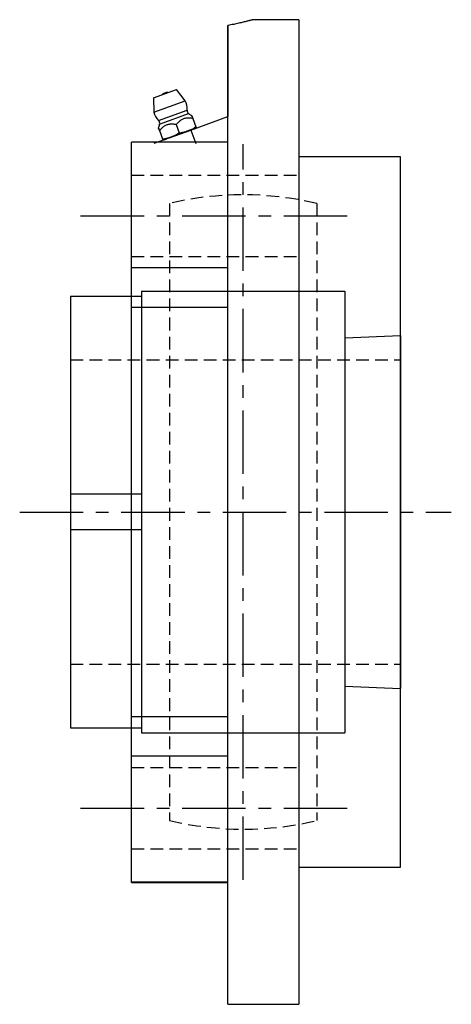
# Model space of a CAD drawing. Extents: x -107 to 242, y -107 to 242.
# Tile 3 of 3: x 157 to 242, y -97 to 97. Entities that reach past the tile are written whole.
import ezdxf

# ---------------------------------------------------------------- set-up
doc = ezdxf.new("R2010")
doc.units = 0
doc.header["$LTSCALE"] = 10
doc.header["$MEASUREMENT"] = 0
doc.linetypes.add('CENTER', pattern=[2, 1.25, -0.25, 0.25, -0.25])
doc.linetypes.add('HIDDEN', pattern=[0.375, 0.25, -0.125])
doc.layers.get('0').update_dxf_attribs({"linetype": 'CONTINUOUS'})
doc.layers.add('CENTER', color=1, linetype='CENTER')
doc.layers.add('HIDDEN', color=3, linetype='HIDDEN')

msp = doc.modelspace()

# ---------------------------------------------------------------- linework, layer by layer
for p, q in [((198.4, -97), (198.4, 95.83)), ((198.4, 95.83), (198.4, 77.92)), ((212.4, 97), (203.4, 97)), ((212.4, 97), (212.4, -97)), ((183.74, 81.62), (188.25, 83.26)), ((183.74, 81.62), (183.82, 78.78)), ((185.93, 82.53), (185.99, 82.55)), ((185.99, 82.55), (185.93, 82.53)), ((190.01, 81.03), (188.25, 83.26)), ((183.82, 78.78), (190.01, 81.03)), ((183.82, 78.78), (183.94, 78.82)), ((184.74, 77.16), (190.36, 79.2)), ((184.96, 76.41), (190.66, 78.49)), ((191.08, 75.25), (198.4, 77.92)), ((184.74, 77.16), (184.8, 77.18)), ((184.96, 76.41), (185.08, 76.46)), ((188.22, 76.33), (188.8, 74.72)), ((191.51, 77.53), (192.09, 75.92)), ((183.9, 72.64), (191.08, 75.25)), ((184.93, 75.14), (185.52, 73.52)), ((191.75, 75.5), (186.05, 73.43)), ((187.11, 73.81), (187.4, 73.92)), ((191.08, 75.25), (192.06, 72.58)), ((191.63, 75.46), (191.75, 75.5)), ((198.4, 72.84), (179.4, 72.84)), ((179.4, -73), (179.4, 72.84)), ((186.05, 73.43), (186.22, 73.49)), ((232.4, 70), (212.4, 70)), ((232.4, -70), (232.4, 70)), ((198.4, 48.08), (179.4, 48.08)), ((181.4, 43.5), (181.4, -43.5)), ((181.4, 43.5), (221.4, 43.5)), ((221.4, 43.5), (221.4, -43.5)), ((167.4, 42.5), (181.4, 42.5)), ((167.4, 42.5), (167.4, -42.5)), ((179.4, 40.34), (198.4, 40.34)), ((221.4, 34.29), (232.4, 34.75)), ((232.4, 34.75), (232.4, -34.75)), ((181.4, 3.5), (167.4, 3.5)), ((181.4, -3.5), (167.4, -3.5)), ((221.4, -34.29), (232.4, -34.75)), ((198.4, -40.34), (179.4, -40.34)), ((167.4, -42.5), (181.4, -42.5)), ((181.4, -43.5), (221.4, -43.5)), ((198.4, -48.08), (179.4, -48.08)), ((212.4, -70), (232.4, -70)), ((179.4, -72.84), (198.4, -72.84)), ((179.4, -73), (198.4, -73)), ((198.4, -97), (212.4, -97))]:
    msp.add_line(p, q)
for points in [[(203.4, 97), (203.4, 97), (203.38, 97), (203.36, 96.99), (203.32, 96.98), (203.28, 96.97), (203.23, 96.96), (203.16, 96.94), (203.09, 96.92), (203.01, 96.9), (202.91, 96.88), (202.81, 96.85), (202.69, 96.82), (202.57, 96.79), (202.43, 96.76), (202.29, 96.72), (202.13, 96.68), (201.97, 96.64), (201.79, 96.6), (201.61, 96.55), (201.42, 96.51), (201.21, 96.46), (201, 96.41), (200.78, 96.36), (200.55, 96.3), (200.31, 96.25), (200.06, 96.19), (199.8, 96.14), (199.54, 96.08), (199.26, 96.02), (198.98, 95.96), (198.69, 95.9), (198.4, 95.83)], [(191.51, 77.53), (191.34, 77.55), (191.18, 77.57), (191.02, 77.59), (190.87, 77.6), (190.71, 77.6), (190.55, 77.6), (190.4, 77.6), (190.25, 77.59), (190.1, 77.57), (189.95, 77.54), (189.81, 77.5), (189.67, 77.46), (189.53, 77.4), (189.4, 77.34), (189.27, 77.27), (189.15, 77.19), (189.02, 77.1), (188.9, 77), (188.78, 76.9), (188.66, 76.8), (188.55, 76.68), (188.44, 76.57), (188.33, 76.45), (188.22, 76.33)], [(191.51, 77.53), (191.48, 77.6), (191.45, 77.67), (191.43, 77.73), (191.41, 77.79), (191.39, 77.85), (191.37, 77.9), (191.35, 77.95), (191.34, 77.98), (191.33, 78.02), (191.32, 78.04), (191.32, 78.05), (191.31, 78.06), (191.32, 78.05), (191.32, 78.04), (191.33, 78.02), (191.34, 77.98), (191.35, 77.95), (191.37, 77.9), (191.39, 77.85), (191.41, 77.79), (191.43, 77.73), (191.45, 77.67), (191.48, 77.6), (191.51, 77.53)], [(184.93, 75.14), (184.9, 75.21), (184.88, 75.28), (184.86, 75.34), (184.83, 75.4), (184.81, 75.46), (184.79, 75.51), (184.78, 75.55), (184.76, 75.59), (184.75, 75.62), (184.74, 75.64), (184.74, 75.66), (184.74, 75.66), (184.74, 75.66), (184.74, 75.64), (184.75, 75.62), (184.76, 75.59), (184.78, 75.55), (184.79, 75.51), (184.81, 75.46), (184.83, 75.4), (184.86, 75.34), (184.88, 75.28), (184.9, 75.21), (184.93, 75.14)], [(188.22, 76.33), (188.06, 76.36), (187.9, 76.37), (187.74, 76.39), (187.58, 76.4), (187.42, 76.41), (187.26, 76.41), (187.11, 76.4), (186.96, 76.39), (186.81, 76.37), (186.66, 76.34), (186.52, 76.31), (186.38, 76.26), (186.25, 76.21), (186.11, 76.14), (185.98, 76.07), (185.86, 75.99), (185.73, 75.9), (185.61, 75.81), (185.49, 75.7), (185.38, 75.6), (185.26, 75.49), (185.15, 75.37), (185.04, 75.26), (184.93, 75.14)], [(188.8, 74.72), (188.95, 74.73), (189.1, 74.74), (189.25, 74.76), (189.4, 74.79), (189.54, 74.82), (189.69, 74.85), (189.83, 74.89), (189.98, 74.93), (190.12, 74.97), (190.26, 75.02), (190.39, 75.07), (190.52, 75.11), (190.65, 75.16), (190.79, 75.21), (190.92, 75.27), (191.06, 75.32), (191.2, 75.38), (191.33, 75.45), (191.47, 75.52), (191.6, 75.59), (191.73, 75.66), (191.85, 75.74), (191.98, 75.83), (192.09, 75.92)], [(192.09, 75.92), (192.11, 75.88), (192.12, 75.84), (192.13, 75.81), (192.14, 75.78), (192.15, 75.76), (192.15, 75.75), (192.16, 75.73), (192.16, 75.73), (192.16, 75.72), (192.17, 75.71), (192.17, 75.71), (192.17, 75.71), (192.17, 75.71), (192.17, 75.71), (192.16, 75.72), (192.16, 75.73), (192.16, 75.73), (192.15, 75.75), (192.15, 75.76), (192.14, 75.78), (192.13, 75.81), (192.12, 75.84), (192.11, 75.88), (192.09, 75.92)], [(185.52, 73.52), (185.66, 73.53), (185.81, 73.54), (185.96, 73.56), (186.11, 73.59), (186.25, 73.62), (186.4, 73.65), (186.55, 73.69), (186.69, 73.73), (186.83, 73.78), (186.97, 73.82), (187.1, 73.87), (187.24, 73.92), (187.37, 73.96), (187.5, 74.02), (187.64, 74.07), (187.77, 74.13), (187.91, 74.19), (188.04, 74.25), (188.18, 74.32), (188.31, 74.39), (188.44, 74.47), (188.57, 74.55), (188.69, 74.63), (188.8, 74.72)], [(185.52, 73.52), (185.53, 73.48), (185.54, 73.45), (185.56, 73.42), (185.56, 73.39), (185.57, 73.37), (185.58, 73.35), (185.58, 73.34), (185.59, 73.33), (185.59, 73.33), (185.59, 73.32), (185.59, 73.32), (185.59, 73.32), (185.59, 73.32), (185.59, 73.32), (185.59, 73.33), (185.59, 73.33), (185.58, 73.34), (185.58, 73.35), (185.57, 73.37), (185.56, 73.39), (185.56, 73.42), (185.54, 73.45), (185.53, 73.48), (185.52, 73.52)]]:
    msp.add_lwpolyline(points)
for centre, radius, start, end in [((186.47, 81.04), 1.59, 110, 130.6368), ((186.47, 81.04), 1.59, 108.9241, 110), ((186.53, 81.06), 1.59, 110, 111.0759), ((186.53, 81.06), 1.59, 89.3632, 110), ((187.07, 79.53), 3.3, 354.1994, 26.9448), ((187.04, 79.52), 3.3, 193.0552, 225.8006), ((191.15, 79.12), 0.8, 174.1994, 232.1364), ((194.28, 83.27), 6, 232.8583, 240.3359), ((184.18, 76.58), 0.8, 347.8636, 45.8006), ((179.11, 77.75), 6, 339.6641, 347.1417), ((191.06, 77.38), 2, 290, 303.512), ((185.37, 75.3), 2, 276.488, 290)]:
    msp.add_arc(centre, radius, start, end)
at = {"layer": 'CENTER'}
for p, q in [((201.4, -72.5), (201.4, 72.5)), ((169.4, 58.34), (222.4, 58.34)), ((157.4, 0), (242.4, 0)), ((169.4, -58.34), (222.4, -58.34))]:
    msp.add_line(p, q, dxfattribs=at)
at = {"layer": 'HIDDEN'}
for p, q in [((179.4, 66.34), (212.4, 66.34)), ((186.9, 60.79), (186.9, -60.79)), ((215.9, 60.79), (215.9, -60.79)), ((179.4, 50.34), (212.4, 50.34)), ((167.4, 30), (232.4, 30)), ((167.4, -30), (232.4, -30)), ((179.4, -50.34), (212.4, -50.34)), ((179.4, -66.34), (212.4, -66.34))]:
    msp.add_line(p, q, dxfattribs=at)
for start, end in [(76.5852, 103.4148), (256.5852, 283.4148)]:
    msp.add_arc((201.4, 0), 62.5, start, end, dxfattribs=at)

doc.saveas('drawing.dxf')
